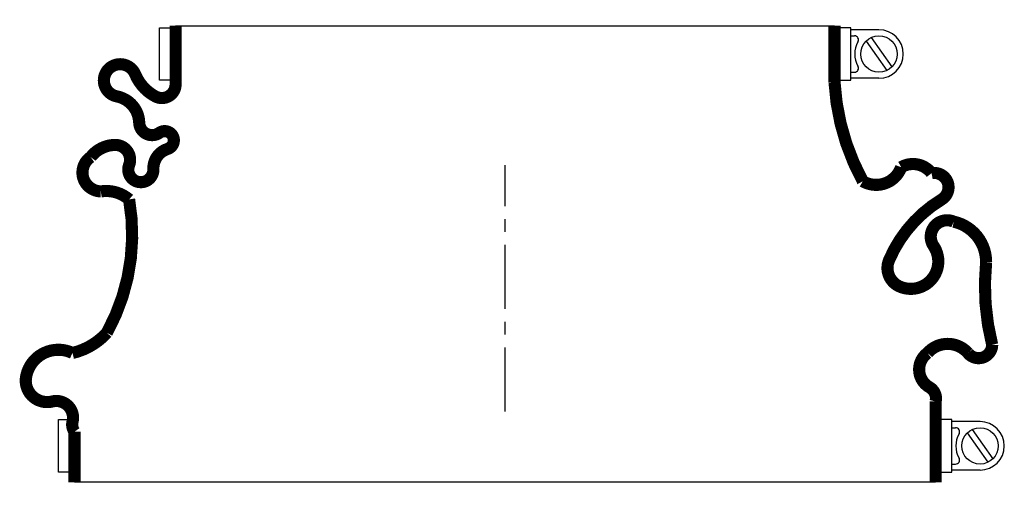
# Model space of a CAD drawing. Header units: millimetres. Extents: x -120 to 124, y -19 to 97.
import ezdxf

# ---------------------------------------------------------------- set-up
doc = ezdxf.new("R2010")
doc.units = ezdxf.units.MM
doc.header["$LTSCALE"] = 0.5
doc.header["$MEASUREMENT"] = 0
doc.linetypes.add('CENTER', pattern=[50.8, 31.75, -6.35, 6.35, -6.35])
doc.layers.get('0').update_dxf_attribs({"linetype": 'CONTINUOUS'})
doc.layers.add('Center', color=1, linetype='CENTER')

msp = doc.modelspace()

# ---------------------------------------------------------------- linework, layer by layer
for p, q in [((-85.5, 82), (-85.5, 95)), ((-85.5, 95), (-83, 95)), ((-81.5, 95.5), (81.5, 95.5)), ((85.5, 95), (83, 95)), ((85.5, 82), (85.5, 95)), ((92.5, 94.5), (85.5, 94.5)), ((85.5, 93), (86.44, 93)), ((90.57, 92.56), (95.66, 85.3)), ((89.34, 91.7), (94.43, 84.44)), ((85.5, 84), (86.44, 84)), ((-83, 82), (-85.5, 82)), ((83, 82), (85.5, 82)), ((92.5, 82.5), (85.5, 82.5)), ((-110.5, -15), (-110.5, -2)), ((-110.5, -2), (-108, -2)), ((110.5, -2), (108, -2)), ((110.5, -15), (110.5, -2)), ((117.5, -2.5), (110.5, -2.5)), ((110.5, -4), (111.44, -4)), ((115.57, -4.44), (120.66, -11.7)), ((114.34, -5.3), (119.43, -12.56)), ((110.5, -13), (111.44, -13)), ((117.5, -14.5), (110.5, -14.5)), ((-108, -15), (-110.5, -15)), ((108, -15), (110.5, -15)), ((106.5, -17.5), (-106.5, -17.5))]:
    msp.add_line(p, q)
at = {"const_width": 3, "flags": 128}
for points in [[(-81.5, 95.5), (-81.5, 81, -0.56619), (-86.5, 78, -0.173214), (-91.5, 83.5, 1.667268), (-96, 78, -0.349852), (-90.5, 71.5, 0.598056), (-85.5, 69, -1.163294), (-83.5, 65, 0.335337), (-87, 60, -1.224957), (-93, 61, 0.531721), (-96.5, 66, 0.226938), (-102.5, 63, 0.730034), (-100, 54.5, -0.219784), (-93, 52.5, -0.171297), (-98.5, 19.5, -0.152372), (-107, 14.5, 0.500401), (-118.5, 8.5, 0.538118), (-112, 2.5, -0.564179), (-107, -2.5, 0.223265), (-106.5, -5), (-106.5, -17.5)], [(81.5, 95.5), (81.5, 81.5, 0.110976), (88.5, 57, 0.471448), (98, 60.5, -0.377105), (105.5, 59, -0.835937), (108, 52.5, 0.15691), (95, 37.5, 0.405212), (97.5, 31, 0.760159), (106, 41, -0.75249), (111, 47, -0.352045), (119, 37, 0.086871), (120.5, 16.5, -0.704922), (114.5, 14.5, 0.450364), (104.5, 14.5, 0.542617), (105, 6, -0.335934), (106.5, 2.5), (106.5, -17.5)]]:
    msp.add_lwpolyline(points, format="xyb", dxfattribs=at)
for centre in [(92.5, 88.5), (117.5, -8.5)]:
    msp.add_circle(centre, 4.5)
for centre, radius, start, end in [((86.44, 92), 1, 330, 90), ((92.5, 88.5), 6, 270, 90), ((92.5, 88.5), 6, 150, 210), ((86.44, 85), 1, 270, 30), ((111.44, -5), 1, 330, 90), ((117.5, -8.5), 6, 270, 90), ((117.5, -8.5), 6, 150, 210), ((111.44, -12), 1, 270, 30)]:
    msp.add_arc(centre, radius, start, end)
at = {"layer": 'Center'}
msp.add_line((0, 0), (0, 61), dxfattribs=at)

doc.saveas('drawing.dxf')
